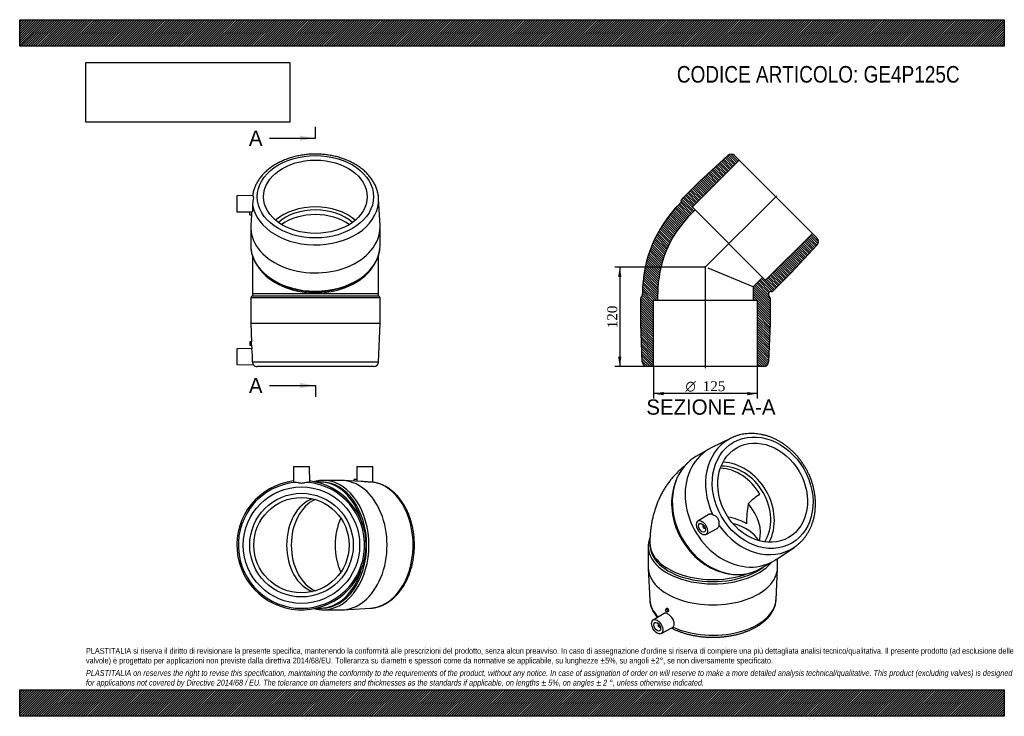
# Model space of a CAD drawing. Header units: millimetres. Extents: x 0 to 1188, y 0 to 840.
import ezdxf
from ezdxf.enums import TextEntityAlignment as Align
from ezdxf.lldxf.tags import DXFTag

# ---------------------------------------------------------------- set-up
doc = ezdxf.new("R2010")
doc.units = ezdxf.units.MM
doc.header["$LTSCALE"] = 4
for name, color, linetype in [('Default', 7, 'Continuous'), ('DV4_Default', 7, 'Continuous'), ('GE4P125C', 7, 'Continuous')]:
    doc.layers.add(name, color=color, linetype=linetype)
doc.styles.add('SEACAD_Solid_Edge_ANSI', font='seans.ttf')
doc.styles.add('SEACAD_Solid_Edge_ANSI1_Symbols', font='semeca1.ttf')
doc.styles.add('SEACAD_Times_New_Roman', font='times.ttf')
tags = doc.linetypes.add('CENTER2', pattern=[28.575, 19.05, -3.175, 3.175, -3.175]).pattern_tags.tags
tags[10:11] = [DXFTag(74, 4), DXFTag(75, 0), DXFTag(340, '0'), DXFTag(46, 0.0), DXFTag(50, 0.0), DXFTag(44, 0.0), DXFTag(45, 0.0)]
tags[8:9] = [DXFTag(74, 4), DXFTag(75, 0), DXFTag(340, '0'), DXFTag(46, 0.0), DXFTag(50, 0.0), DXFTag(44, 0.0), DXFTag(45, 0.0)]
tags[6:7] = [DXFTag(74, 4), DXFTag(75, 0), DXFTag(340, '0'), DXFTag(46, 0.0), DXFTag(50, 0.0), DXFTag(44, 0.0), DXFTag(45, 0.0)]
tags[4:5] = [DXFTag(74, 4), DXFTag(75, 0), DXFTag(340, '0'), DXFTag(46, 0.0), DXFTag(50, 0.0), DXFTag(44, 0.0), DXFTag(45, 0.0)]
doc.dimstyles.new('ANSImm', dxfattribs={"dimtxt": 12, "dimasz": 12, "dimexe": 6, "dimexo": 0, "dimgap": 3, "dimtad": 1, "dimdsep": 46, "dimtxsty": 'SEACAD_Times_New_Roman', "dimblk1": '_SE_FILLED', "dimblk2": '_SE_FILLED', "dimsah": 1, "dimcen": 6, "dimazin": 0, "dimtfac": 0.85, "dimtdec": 3, "dimtofl": 0, "dimtmove": 0, "dimatfit": 3, "dimfxl": 1, "dimarcsym": 0})
picture_1 = doc.add_image_def('image1.jpg', size_in_pixel=(4302, 1260))

# ---------------------------------------------------------------- blocks, each defined once
blk = doc.blocks.new('SE')
at = {"layer": 'GE4P125C', "color": 7, "linetype": 'Continuous'}
for p, q in [((858.4, 335.5), (834.4, 323.7)), ((831.4, 322.1), (815.9, 313.2)), ((831.8, 243.6), (818.4, 235.5)), ((824.9, 230.6), (824.5, 230.4)), ((826.5, 226.9), (826.9, 227.2)), ((827.9, 219.1), (841.6, 226.6)), ((758.4, 204.7), (758.4, 179.4)), ((760.4, 208.8), (760.4, 206.3)), ((912.3, 188.8), (934.5, 203.7)), ((914.4, 179.4), (914.4, 190.2)), ((893.9, 178.1), (909.4, 187)), ((758.4, 178.2), (760.2, 140.5)), ((912.6, 140.5), (914.4, 178.2)), ((777.4, 124), (764.4, 116.1)), ((780.9, 130.1), (779.5, 129.3)), ((781.5, 125.8), (782.9, 126.6)), ((770.9, 111.3), (770.5, 111)), ((772.5, 107.5), (772.9, 107.8)), ((773.9, 99.7), (787.6, 107.2))]:
    blk.add_line(p, q, dxfattribs=at)
for centre, radius, start, end in [((920.7, 220.2), 54.9, 120.2698, 139.2069), ((1009, 232.6), 132, 169.7556, 180.1464)]:
    blk.add_arc(centre, radius, start, end, dxfattribs=at)
for centre, major_axis, ratio in [((896.4, 269.6), (-35.1, 60.8), 0.816497), ((896.4, 269.6), (31.3, -54.1), 0.816497), ((823.2, 227.3), (-4.75, 8.23), 0.57735), ((823.2, 227.3), (-2.9, 5.02), 0.57735), ((780.5, 127.6), (-1, 1.73), 0.57735), ((769.2, 108), (4.75, -8.23), 0.57735), ((769.2, 108), (2.9, -5.02), 0.57735)]:
    blk.add_ellipse(centre, major_axis=major_axis, ratio=ratio, dxfattribs=at)
for centre, major_axis, ratio, start_param, end_param in [((893.5, 267.9), (38.1, -66), 0.816497, 3.139203, 4.612397), ((893.5, 267.9), (38.1, -66), 0.816497, 3.076471, 3.139203), ((870.4, 254.6), (39, -67.5), 0.816497, 3.087173, 6.283185), ((854.9, 245.6), (39, -67.5), 0.816497, 3.141593, 3.325886), ((854.9, 245.6), (39, -67.5), 0.816497, 3.325886, 6.283185), ((852.4, 244.2), (28.8, -49.8), 0.816497, 1.570796, 2.666699), ((856.4, 246.5), (-28.8, 49.8), 0.816497, 3.552748, 5.87203), ((856.4, 246.5), (-31.3, 54.1), 0.816497, 3.611214, 5.813564), ((852.4, 244.2), (-38, 65.8), 0.816497, 0.700546, 2.456143), ((836.4, 234.9), (-53.1, 30.7), 0.717439, 3.320357, 4.266505), ((836.4, 208.8), (57.5, 0), 0.57735, 0.785398, 1.250297), ((825.5, 228.6), (-1, 1.73), 0.57735, 0, 3.67216), ((825.5, 228.6), (-1, 1.73), 0.57735, 5.752618, 6.283185), ((893.5, 267.9), (38.1, -66), 0.816497, -1.470804, 0.05442), ((836.4, 202.3), (-57.5, 0), 0.57735, 3.434099, 4.280555), ((836.4, 204.7), (-78, 0), 0.57735, 6.188593, 6.283185), ((836.4, 204.7), (-78, 0), 0.57735, 0, 0.089667), ((836.4, 208.8), (76, 0), 0.57735, 3.141575, 5.283627), ((836.4, 206.3), (-76, 0), 0.57735, 0, 2.491215), ((893.5, 267.9), (38.1, -66), 0.816497, 0.05442, 0.057674), ((836.4, 204.7), (-78, 0), 0.57735, 0.089667, 2.7048), ((836.4, 179.4), (-78, 0), 0.57735, 0, 3.141593), ((870.4, 254.6), (39, -67.5), 0.816497, 0, 0.05442), ((836.4, 141.7), (-76.2, 0), 0.57735, 0.0272, 0.029369), ((836.4, 141.7), (-76.2, 0), 0.57735, 0.029369, 0.521623), ((836.4, 141.7), (-76.2, 0), 0.57735, 0.88539, 3.114393), ((771.5, 109.3), (1, -1.73), 0.57735, 2.611025, 6.283185), ((771.5, 109.3), (1, -1.73), 0.57735, 0, 0.530568)]:
    blk.add_ellipse(centre, major_axis=major_axis, ratio=ratio, start_param=start_param, end_param=end_param, dxfattribs=at)
for points, knots in [([(934.6, 203.8), (935.5, 204.4), (937.1, 205.5), (939.6, 207.6), (942.3, 210), (944.8, 212.6), (947.1, 215.4), (949.2, 218.3), (951.2, 221.5), (953, 224.7), (954.6, 228.1), (956, 231.6), (957.2, 235.3), (958.3, 239), (959.1, 242.8), (959.7, 246.8), (960, 250.7), (960.2, 254.8), (960.2, 258.9), (959.9, 263), (959.5, 267.1), (958.8, 271.2), (957.9, 275.3), (956.9, 279.4), (955.6, 283.5), (954.1, 287.5), (952.4, 291.4), (950.6, 295.3), (948.5, 299.1), (946.3, 302.7), (943.9, 306.3), (941.4, 309.8), (938.7, 313.1), (935.9, 316.3), (932.9, 319.3), (929.8, 322.1), (926.6, 324.8), (923.2, 327.3), (919.8, 329.7), (916.3, 331.8), (912.7, 333.7), (909.1, 335.4), (905.4, 336.9), (901.7, 338.2), (897.9, 339.2), (894.1, 340), (890.4, 340.6), (886.6, 341), (882.9, 341.1), (879.2, 341), (875.5, 340.6), (871.9, 340.1), (868.4, 339.3), (864.9, 338.2), (861.7, 337.1), (859.9, 336.2), (859, 335.8)], [0, 0, 0, 0, 0.013775, 0.032185, 0.050603, 0.069035, 0.087488, 0.105966, 0.124471, 0.143007, 0.161573, 0.180171, 0.198797, 0.217452, 0.236132, 0.254834, 0.273555, 0.292294, 0.311046, 0.32981, 0.348583, 0.367364, 0.38615, 0.404941, 0.423735, 0.442531, 0.46133, 0.480131, 0.498933, 0.517737, 0.536542, 0.555349, 0.574157, 0.592966, 0.611775, 0.630585, 0.649394, 0.668202, 0.687007, 0.705807, 0.7246, 0.743385, 0.762158, 0.780916, 0.799657, 0.818376, 0.83707, 0.855737, 0.874374, 0.892979, 0.91155, 0.930089, 0.948596, 0.967074, 0.985526, 1, 1, 1, 1]), ([(801.9, 301.5), (800.7, 300.5), (798.1, 298.4), (794.5, 295.1), (791.1, 291.6), (787.8, 287.9), (784.6, 284.1), (781.7, 280.1), (778.9, 276), (776.3, 271.7), (773.9, 267.3), (771.7, 262.7), (769.6, 258.1), (767.8, 253.3), (766.1, 248.4), (764.7, 243.3), (763.4, 238.1), (762.4, 232.9), (761.6, 227.5), (760.9, 222), (760.5, 216.5), (760.4, 211.9), (760.4, 209.5), (760.4, 208.8)], [0.1247428, 0.1247428, 0.1247428, 0.1247428, 0.165309, 0.2061304, 0.246997, 0.287942, 0.3289996, 0.3702055, 0.4115972, 0.4532132, 0.4950938, 0.5372802, 0.579814, 0.6227367, 0.6660879, 0.7099044, 0.7542176, 0.7990513, 0.844419, 0.8903211, 0.9367424, 0.983651, 1, 1, 1, 1]), ([(806.3, 306.1), (805.7, 305.5), (804.3, 304.2), (802.1, 301.8), (799.9, 299), (797.7, 296), (795.8, 292.9), (794, 289.6), (792.5, 286.1), (791.1, 282.6), (789.9, 278.9), (788.9, 275.2), (788.1, 271.3), (787.6, 267.4), (787.2, 263.3), (787, 259.3), (787.1, 255.2), (787.4, 251), (787.8, 246.9), (788.5, 242.7), (789.4, 238.6), (790.5, 234.5), (791.8, 230.4), (793.2, 226.3), (794.9, 222.3), (796.8, 218.4), (798.8, 214.6), (801, 210.9), (803.4, 207.2), (805.9, 203.7), (808.6, 200.4), (811.4, 197.1), (814.4, 194), (817.4, 191.1), (820.6, 188.3), (824, 185.8), (827.4, 183.4), (830.8, 181.1), (834.4, 179.1), (838, 177.3), (841.7, 175.7), (845.4, 174.4), (849.2, 173.2), (852.9, 172.3), (856.7, 171.6), (860.5, 171.1), (864.2, 170.8), (868, 170.8), (871.6, 171), (875.3, 171.5), (878.8, 172.2), (882.3, 173.1), (885.7, 174.2), (889, 175.5), (891.8, 176.9), (893.3, 177.7), (893.9, 178.1)], [0, 0, 0, 0, 0.012341, 0.031053, 0.049773, 0.068502, 0.087242, 0.105993, 0.124754, 0.143527, 0.162309, 0.181101, 0.1999, 0.218708, 0.237521, 0.25634, 0.275164, 0.29399, 0.31282, 0.331652, 0.350486, 0.36932, 0.388156, 0.406993, 0.42583, 0.444668, 0.463507, 0.482345, 0.501184, 0.520024, 0.538864, 0.557704, 0.576545, 0.595385, 0.614226, 0.633066, 0.651906, 0.670744, 0.689581, 0.708415, 0.727245, 0.746071, 0.764892, 0.783707, 0.802513, 0.821311, 0.840099, 0.858877, 0.877642, 0.896397, 0.915139, 0.933871, 0.952593, 0.971306, 0.990013, 1, 1, 1, 1]), ([(831.8, 243.6), (832, 243.8), (832.3, 243.9), (833.6, 244.3), (834.8, 244.2), (836.1, 243.5)], [0.8453236, 0.8453236, 0.8453236, 0.8453236, 0.875, 0.875, 1, 1, 1, 1]), ([(836.1, 243.5), (837.1, 243), (838.3, 242.4), (840.6, 240.7), (841.7, 239.7), (843.1, 237.1), (843.5, 235.7), (843.8, 232.8), (843.7, 231.5), (843.7, 230.3)], [0, 0, 0, 0, 0.25, 0.25, 0.5, 0.5, 0.75, 0.75, 1, 1, 1, 1]), ([(843.7, 230.3), (843.6, 228.9), (843.1, 227.8), (842.1, 226.9), (841.9, 226.7), (841.6, 226.6)], [0, 0, 0, 0, 0.125, 0.125, 0.1546591, 0.1546591, 0.1546591, 0.1546591]), ([(760.5, 215.5), (760.5, 215.4), (760.1, 214.4), (759.5, 212.6), (759, 210.6), (758.8, 209.5), (758.8, 209.2)], [0.95373881, 0.95373881, 0.95373881, 0.95373881, 0.95625032, 0.97492506, 0.99352865, 1, 1, 1, 1]), ([(760.2, 140.3), (760.3, 139.5), (760.4, 138), (760.8, 135.4), (761.5, 132.8), (762.4, 130.3), (763.6, 127.7), (765, 125.2), (766.6, 122.8), (768.2, 120.8), (769.2, 119.6), (769.5, 119.2)], [0, 0, 0, 0, 0.0148017, 0.0321419, 0.0495361, 0.0670294, 0.0846582, 0.1024465, 0.120405, 0.1385306, 0.1475224, 0.1475224, 0.1475224, 0.1475224]), ([(786.3, 106.5), (786.6, 106.4), (788, 105.7), (790.6, 104.4), (794.1, 102.9), (797.8, 101.6), (801.6, 100.3), (805.4, 99.2), (809.4, 98.2), (813.5, 97.4), (817.6, 96.7), (821.8, 96.1), (826, 95.7), (830.2, 95.4), (834.5, 95.3), (838.8, 95.3), (843, 95.4), (847.3, 95.7), (851.5, 96.2), (855.7, 96.8), (859.8, 97.5), (863.8, 98.3), (867.8, 99.3), (871.7, 100.4), (875.4, 101.7), (879.1, 103.1), (882.6, 104.6), (885.9, 106.2), (889.2, 108), (892.2, 109.9), (895.1, 111.9), (897.8, 114), (900.3, 116.2), (902.6, 118.4), (904.6, 120.8), (906.5, 123.3), (908.1, 125.8), (909.5, 128.4), (910.6, 131), (911.5, 133.6), (912.1, 136.3), (912.5, 138.6), (912.5, 139.9), (912.5, 140.5)], [0.263158, 0.263158, 0.263158, 0.263158, 0.2682828, 0.2869511, 0.3056075, 0.3242476, 0.3428695, 0.3614724, 0.3800572, 0.3986253, 0.4171785, 0.4357194, 0.4542503, 0.472774, 0.4912933, 0.509811, 0.5283299, 0.546852, 0.5653801, 0.5839173, 0.6024663, 0.6210299, 0.6396109, 0.6582118, 0.6768347, 0.6954813, 0.7141524, 0.7328475, 0.7515648, 0.7702997, 0.7890445, 0.8077829, 0.8264968, 0.8451628, 0.8637529, 0.8822361, 0.900582, 0.918765, 0.9367688, 0.9545904, 0.9722417, 0.9897494, 1, 1, 1, 1]), ([(788.1, 107.6), (789, 108.3), (789.6, 109.5), (789.8, 112.2), (789.5, 113.9), (788.2, 117.1), (787.1, 118.7), (784.7, 121.5), (783.4, 122.6), (780.7, 124.1), (779.5, 124.5), (778.1, 124.3), (777.7, 124.2), (777.4, 124)], [0, 0, 0, 0, 0.125, 0.125, 0.25, 0.25, 0.375, 0.375, 0.5, 0.5, 0.625, 0.625, 0.6765704, 0.6765704, 0.6765704, 0.6765704]), ([(782.9, 126.6), (783.2, 126.8), (783.3, 127.1), (783.3, 127.9), (783.1, 128.4), (782.6, 129.3), (782.2, 129.7), (781.5, 130.1), (781.1, 130.2), (780.9, 130.1), (780.9, 130.1), (780.9, 130.1)], [0.2506336, 0.2506336, 0.2506336, 0.2506336, 0.375, 0.375, 0.5, 0.5, 0.625, 0.625, 0.75, 0.75, 0.7506481, 0.7506481, 0.7506481, 0.7506481])]:
    blk.add_open_spline(points, degree=3, knots=knots, dxfattribs=at)
blk.add_open_spline([(787.6, 107.2), (787.8, 107.3), (788, 107.4), (788.1, 107.6)], degree=3, dxfattribs=at)
blk = doc.blocks.new('SE1')
at = {"layer": 'GE4P125C', "color": 7, "linetype": 'Continuous'}
for p, q in [((330.5, 301.4), (330.2, 282.3)), ((330.5, 301.4), (349.5, 301.4)), ((349.9, 282.3), (349.5, 301.4)), ((406.9, 301.4), (406.6, 285.4)), ((406.9, 301.4), (425.9, 301.4)), ((426.2, 282.2), (425.9, 301.4)), ((407.1, 285.4), (403.1, 285.4)), ((403.1, 285.4), (403.1, 283.7)), ((407.1, 283.5), (407.1, 285.4)), ((362.7, 282.4), (357.6, 282.4)), ((364.8, 282.4), (362.7, 282.4)), ((388.1, 284.4), (366.2, 284.4)), ((411.9, 283.2), (390.2, 284.4)), ((357.6, 130.4), (362.7, 130.4)), ((362.7, 130.4), (364.8, 130.4)), ((366.2, 128.4), (388.1, 128.4)), ((390.2, 128.5), (422.9, 130.3))]:
    blk.add_line(p, q, dxfattribs=at)
for radius in [70.2, 62.5, 57.5]:
    blk.add_circle((340, 206.4), radius, dxfattribs=at)
for radius, start, end in [(78, 97.2234, 0), (76.2, 95.7291, 84.2709), (78, 0, 82.7766)]:
    blk.add_arc((340, 206.4), radius, start, end, dxfattribs=at)
for centre, major_axis, start_param, end_param in [((366.2, 206.4), (0, -78), 3.073564, 3.206166), ((362.7, 206.4), (0, 76), 5.117723, 6.283185), ((364.8, 206.4), (0, 76), 3.141593, 6.283185), ((366.2, 206.4), (0, -78), 0.066991, 3.073564), ((388.1, 206.4), (0, -78), 0, 3.141593), ((420.8, 206.4), (0, 76.2), 3.180064, 6.183193), ((362.7, 206.4), (0, -57.5), 3.374204, 6.050574), ((368.3, 206.4), (0, 57.5), 0.292293, 2.8493), ((424.9, 206.4), (0, -62.5), 4.160015, 5.264763), ((362.7, 206.4), (0, 76), 3.141593, 4.307055), ((366.2, 206.4), (0, -78), 6.21398, 6.283185), ((366.2, 206.4), (0, -78), 0, 0.066991)]:
    blk.add_ellipse(centre, major_axis=major_axis, ratio=0.707107, start_param=start_param, end_param=end_param, dxfattribs=at)
for points, knots in [([(330.2, 282.3), (330.2, 282.2), (330.2, 282.2), (330.5, 282.2), (331.2, 282.2), (332.4, 282.3)], [0.8480553, 0.8480553, 0.8480553, 0.8480553, 0.875, 0.875, 1, 1, 1, 1]), ([(332.4, 282.3), (333.4, 282.3), (334.5, 282.1), (337.1, 281.5), (338.6, 281.3), (341.5, 281.3), (342.9, 281.5), (345.5, 282.1), (346.7, 282.3), (347.6, 282.3)], [0, 0, 0, 0, 0.25, 0.25, 0.5, 0.5, 0.75, 0.75, 1, 1, 1, 1]), ([(347.6, 282.3), (348.8, 282.2), (349.6, 282.2), (349.8, 282.2), (349.9, 282.2), (349.9, 282.3)], [0, 0, 0, 0, 0.125, 0.125, 0.1519095, 0.1519095, 0.1519095, 0.1519095]), ([(362.5, 284.3), (361.9, 284.2), (360.7, 284.1), (358.7, 283.7), (356.8, 283.3), (355.6, 283), (355.2, 282.9)], [0, 0, 0, 0, 0.00980523, 0.02300743, 0.03621529, 0.04401641, 0.04401641, 0.04401641, 0.04401641]), ([(426.2, 282.3), (426, 282.2), (425.3, 282.2), (423, 282.3), (421.5, 282.4), (418, 282.7), (416.1, 282.9), (413.4, 283.1), (412.6, 283.2), (411.9, 283.2)], [0, 0, 0, 0, 0.125, 0.125, 0.25, 0.25, 0.375, 0.375, 0.432376, 0.432376, 0.432376, 0.432376]), ([(422.9, 130.3), (422.9, 130.3), (423.7, 130.3), (425.2, 130.5), (427.5, 130.8), (429.7, 131.2), (431.9, 131.8), (434.1, 132.4), (436.3, 133.2), (438.5, 134.2), (440.6, 135.2), (442.7, 136.4), (444.8, 137.7), (446.8, 139.1), (448.8, 140.6), (450.7, 142.2), (452.6, 143.9), (454.4, 145.7), (456.2, 147.7), (457.9, 149.7), (459.6, 151.8), (461.2, 154), (462.7, 156.3), (464.2, 158.7), (465.5, 161.2), (466.8, 163.7), (468.1, 166.3), (469.2, 169), (470.3, 171.7), (471.2, 174.5), (472.1, 177.4), (473, 180.3), (473.7, 183.2), (474.3, 186.2), (474.9, 189.2), (475.3, 192.2), (475.7, 195.2), (476, 198.3), (476.2, 201.4), (476.3, 204.5), (476.3, 207.6), (476.2, 210.7), (476.1, 213.8), (475.8, 216.8), (475.5, 219.9), (475, 222.9), (474.5, 225.9), (473.9, 228.9), (473.2, 231.9), (472.4, 234.8), (471.5, 237.6), (470.5, 240.4), (469.5, 243.2), (468.4, 245.9), (467.1, 248.5), (465.9, 251.1), (464.5, 253.5), (463.1, 256), (461.6, 258.3), (460, 260.5), (458.3, 262.7), (456.6, 264.7), (454.8, 266.7), (453, 268.6), (451.1, 270.3), (449.2, 272), (447.2, 273.5), (445.2, 275), (443.1, 276.3), (441, 277.5), (438.8, 278.5), (436.7, 279.5), (434.5, 280.3), (432.3, 281), (430, 281.6), (428, 282), (426.8, 282.2), (426.2, 282.3)], [0, 0, 0, 0, 0.000188, 0.013356, 0.026528, 0.039711, 0.052913, 0.066138, 0.079393, 0.09268, 0.106003, 0.119364, 0.132764, 0.146201, 0.159675, 0.173184, 0.186724, 0.200293, 0.213887, 0.227503, 0.241137, 0.254786, 0.268447, 0.282117, 0.295794, 0.309476, 0.323161, 0.336847, 0.350534, 0.364219, 0.377903, 0.391585, 0.405265, 0.418943, 0.43262, 0.446294, 0.459967, 0.473638, 0.487309, 0.50098, 0.51465, 0.528321, 0.541992, 0.555665, 0.56934, 0.583017, 0.596696, 0.610379, 0.624064, 0.637753, 0.651446, 0.665142, 0.678841, 0.692544, 0.706248, 0.719955, 0.733662, 0.747368, 0.761071, 0.774769, 0.788459, 0.802139, 0.815806, 0.829457, 0.843086, 0.856692, 0.870269, 0.883815, 0.897327, 0.910801, 0.924235, 0.93763, 0.950984, 0.964299, 0.977578, 0.990824, 1, 1, 1, 1]), ([(355.3, 129.9), (356, 129.7), (357.4, 129.4), (359.6, 129), (361.3, 128.7), (362.1, 128.7), (362.3, 128.6)], [0.95816131, 0.95816131, 0.95816131, 0.95816131, 0.97068288, 0.98390944, 0.99712562, 1, 1, 1, 1])]:
    blk.add_open_spline(points, degree=3, knots=knots, dxfattribs=at)
blk = doc.blocks.new('SE2')
at = {"layer": 'GE4P125C', "color": 7, "linetype": 'Continuous'}
for p, q in [((281, 627.9), (261.8, 627.5)), ((261.8, 627.5), (261.8, 608.5)), ((434.8, 591.9), (433, 624.5)), ((261.8, 608.5), (280.4, 608.2)), ((277.8, 604.7), (277.8, 608.3)), ((277.8, 604.7), (279.7, 604.7)), ((279.6, 604.7), (278.9, 591.9)), ((278.8, 589.8), (278.8, 567.8)), ((434.8, 567.8), (434.8, 589.8)), ((280.8, 555.3), (280.8, 509.7)), ((432.8, 509.7), (432.8, 555.3)), ((434.8, 504.7), (278.8, 504.7)), ((278.8, 504.7), (278.8, 473.7)), ((280.8, 509.7), (432.8, 509.7)), ((280.8, 509.7), (280.8, 506.7)), ((432.8, 506.7), (280.8, 506.7)), ((432.8, 506.7), (432.8, 509.7)), ((434.8, 473.7), (434.8, 504.7)), ((434.8, 473.7), (278.8, 473.7)), ((278.8, 473.7), (279.7, 451.6)), ((433.1, 427.4), (434.8, 473.7)), ((277.8, 451.7), (277.8, 447.7)), ((279.7, 451.7), (277.8, 451.7)), ((280, 443.5), (261.8, 443.2)), ((261.8, 443.2), (261.8, 424.2)), ((277.8, 447.7), (279.8, 447.7)), ((279.8, 447.7), (280, 443.5)), ((261.8, 424.2), (282, 423.8)), ((281, 427.4), (433.1, 427.4)), ((427.1, 421.7), (286.6, 421.7))]:
    blk.add_line(p, q, dxfattribs=at)
for centre, radius, start, end in [((280.8, 504.7), 2, 90, 180), ((432.8, 504.7), 2, 0, 90), ((202.6, 446.7), 77.2, 0.7179, 3.6873), ((204.3, 430.7), 76.7, 357.5443, 9.5726), ((286.7, 427.1), 5.73, 176.4865, 214.8181), ((286.6, 427.7), 6, 219.9169, 270), ((427.1, 427.7), 6, 270, 357.7974)]:
    blk.add_arc(centre, radius, start, end, dxfattribs=at)
for major_axis in [(70.2, 0), (62.5, 0)]:
    blk.add_ellipse((356.8, 626.5), major_axis=major_axis, ratio=0.707107, dxfattribs=at)
for centre, major_axis, start_param, end_param in [((356.8, 622.4), (-76.2, 0), 0.099992, 3.179408), ((356.8, 570), (62.5, 0), 0.694498, 2.447094), ((356.8, 570), (-57.5, 0), 3.823706, 5.601072), ((356.8, 564.3), (57.5, 0), 0.783734, 2.357859), ((356.8, 589.8), (78, 0), 3.103121, 6.283185), ((356.8, 589.8), (78, 0), 0, 0.038471), ((356.8, 567.8), (78, 0), 3.141593, 3.210216), ((356.8, 567.8), (78, 0), 3.210216, 6.219434), ((356.8, 567.8), (78, 0), 6.219434, 6.283185), ((356.8, 564.3), (-76, 0), 0.440996, 2.703806)]:
    blk.add_ellipse(centre, major_axis=major_axis, ratio=0.707107, start_param=start_param, end_param=end_param, dxfattribs=at)
for points, knots in [([(356.8, 677.9), (356.2, 677.9), (354.8, 677.9), (352.1, 677.8), (349, 677.7), (345.9, 677.4), (342.9, 677), (339.9, 676.6), (336.9, 676), (333.9, 675.4), (330.9, 674.7), (328.1, 673.9), (325.2, 673), (322.4, 672), (319.7, 670.9), (317, 669.8), (314.4, 668.6), (311.8, 667.3), (309.3, 665.9), (306.9, 664.5), (304.6, 662.9), (302.4, 661.3), (300.3, 659.7), (298.2, 658), (296.3, 656.2), (294.4, 654.4), (292.7, 652.5), (291, 650.5), (289.5, 648.5), (288.1, 646.5), (286.8, 644.4), (285.6, 642.3), (284.6, 640.1), (283.7, 638), (282.8, 635.8), (282.2, 633.5), (281.6, 631.3), (281.2, 629.4), (281.1, 628.3), (281, 627.8)], [0, 0, 0, 0, 0.01489, 0.042765, 0.070643, 0.098524, 0.126409, 0.154298, 0.182192, 0.210092, 0.237999, 0.265913, 0.293835, 0.321763, 0.349698, 0.377639, 0.405585, 0.433534, 0.461483, 0.48943, 0.51737, 0.545299, 0.573212, 0.601103, 0.628966, 0.656794, 0.684578, 0.712312, 0.739988, 0.767598, 0.795137, 0.822598, 0.849979, 0.877278, 0.904495, 0.931634, 0.958699, 0.985699, 1, 1, 1, 1]), ([(433, 624.5), (433, 625.2), (432.9, 626.5), (432.6, 628.7), (432.2, 631), (431.6, 633.2), (431, 635.4), (430.2, 637.6), (429.3, 639.8), (428.2, 641.9), (427.1, 644), (425.8, 646.1), (424.5, 648.1), (423, 650.1), (421.4, 652), (419.7, 653.9), (417.9, 655.8), (415.9, 657.6), (413.9, 659.3), (411.8, 661), (409.6, 662.6), (407.3, 664.1), (405, 665.6), (402.5, 666.9), (400, 668.3), (397.4, 669.5), (394.7, 670.7), (392, 671.7), (389.2, 672.7), (386.4, 673.6), (383.5, 674.5), (380.6, 675.2), (377.6, 675.9), (374.6, 676.4), (371.6, 676.9), (368.5, 677.3), (365.5, 677.6), (362.4, 677.8), (359.5, 677.9), (357.7, 677.9), (356.8, 677.9)], [0, 0, 0, 0, 0.022797, 0.048623, 0.074468, 0.100347, 0.126271, 0.15225, 0.178293, 0.204406, 0.230592, 0.256853, 0.283189, 0.309597, 0.336074, 0.362614, 0.389211, 0.415859, 0.44255, 0.469278, 0.496037, 0.52282, 0.549622, 0.576439, 0.603265, 0.630097, 0.656933, 0.683769, 0.710603, 0.737435, 0.764264, 0.791088, 0.817909, 0.844726, 0.871539, 0.898349, 0.925157, 0.951963, 0.978768, 1, 1, 1, 1]), ([(281, 627.9), (281.1, 627.9), (281.3, 627.7), (281.8, 626.8), (282, 626), (282, 624), (281.8, 622.7), (281.2, 620), (281, 618.5), (281, 617.1)], [0.0553865, 0.0553865, 0.0553865, 0.0553865, 0.25, 0.25, 0.5, 0.5, 0.75, 0.75, 1, 1, 1, 1]), ([(279.8, 608.2), (279.8, 608.2), (279.8, 608.2), (279.8, 607.8), (279.8, 607.3), (279.8, 606.2), (279.8, 605.7), (279.8, 604.9), (279.8, 604.7), (279.7, 604.7), (279.7, 604.7), (279.7, 604.7)], [0.1143252, 0.1143252, 0.1143252, 0.1143252, 0.125, 0.125, 0.25, 0.25, 0.375, 0.375, 0.5, 0.5, 0.5004255, 0.5004255, 0.5004255, 0.5004255]), ([(281, 617.1), (281.1, 615.2), (281.1, 613.4), (281, 610.5), (280.9, 609.4), (280.6, 608.4), (280.5, 608.2), (280.4, 608.2)], [0, 0, 0, 0, 0.125, 0.125, 0.25, 0.25, 0.3260271, 0.3260271, 0.3260271, 0.3260271]), ([(279, 564), (279.1, 563.7), (279.1, 562.8), (279.4, 561.1), (279.8, 558.9), (280.4, 556.7), (281.1, 554.5), (281.9, 552.3), (282.8, 550.2), (283.9, 548.1), (285, 546), (286.3, 544), (287.7, 542), (289.2, 540), (290.8, 538.1), (292.5, 536.2), (294.4, 534.4), (296.3, 532.6), (298.3, 530.9), (300.4, 529.3), (302.6, 527.7), (304.9, 526.2), (307.3, 524.7), (309.8, 523.3), (312.3, 522), (314.9, 520.8), (317.6, 519.6), (320.3, 518.6), (323.1, 517.5), (326, 516.6), (328.9, 515.8), (331.8, 515), (334.8, 514.4), (337.8, 513.8), (340.8, 513.3), (343.9, 512.8), (347, 512.5), (350.1, 512.3), (353.1, 512.1), (355.5, 512.1), (356.6, 512.1), (356.8, 512.1)], [0, 0, 0, 0, 0.007805, 0.034238, 0.060679, 0.087136, 0.113611, 0.140109, 0.166633, 0.193183, 0.219761, 0.246366, 0.272999, 0.299656, 0.326337, 0.353038, 0.379758, 0.406494, 0.433243, 0.460003, 0.486773, 0.513549, 0.540331, 0.567117, 0.593905, 0.620695, 0.647485, 0.674275, 0.701065, 0.727853, 0.75464, 0.781426, 0.80821, 0.834992, 0.861774, 0.888554, 0.915334, 0.942112, 0.968891, 0.99426, 1, 1, 1, 1]), ([(356.8, 512.1), (357.5, 512.1), (358.9, 512.1), (361.6, 512.2), (364.7, 512.4), (367.8, 512.6), (370.9, 513), (374, 513.4), (377, 514), (380, 514.6), (383, 515.3), (385.9, 516.1), (388.8, 517), (391.6, 517.9), (394.4, 518.9), (397.1, 520.1), (399.8, 521.2), (402.3, 522.5), (404.8, 523.8), (407.3, 525.3), (409.6, 526.7), (411.9, 528.3), (414.1, 529.9), (416.1, 531.6), (418.1, 533.3), (420, 535.1), (421.8, 536.9), (423.5, 538.8), (425.1, 540.7), (426.5, 542.7), (427.9, 544.8), (429.1, 546.8), (430.3, 548.9), (431.3, 551), (432.1, 553.2), (432.9, 555.4), (433.5, 557.5), (434.1, 559.8), (434.4, 562), (434.6, 563.5), (434.7, 564.2), (434.7, 564.2)], [0, 0, 0, 0, 0.01411, 0.0408, 0.067492, 0.094185, 0.120879, 0.147574, 0.174271, 0.20097, 0.22767, 0.254373, 0.281078, 0.307785, 0.334495, 0.361206, 0.38792, 0.414634, 0.44135, 0.468065, 0.49478, 0.521492, 0.5482, 0.574903, 0.601599, 0.628286, 0.654961, 0.681622, 0.708266, 0.734891, 0.761493, 0.788072, 0.814624, 0.841148, 0.867644, 0.894111, 0.92055, 0.946963, 0.973354, 0.999724, 1, 1, 1, 1])]:
    blk.add_open_spline(points, degree=3, knots=knots, dxfattribs=at)
blk = doc.blocks.new('SE4')
at = {"color": 7, "linetype": 'Continuous', "style": 'SEACAD_Solid_Edge_ANSI'}
blk.add_text('A', height=18.4, dxfattribs=at).set_placement((276.6, 706.3), align=Align.TOP_LEFT)
blk = doc.blocks.new('SE5')
at = {"color": 7, "linetype": 'Continuous', "style": 'SEACAD_Solid_Edge_ANSI'}
blk.add_text('A', height=18.4, dxfattribs=at).set_placement((276.6, 408.1), align=Align.TOP_LEFT)
blk = doc.blocks.new('SEANNOT_GROUP')
at = {"linetype": 'Continuous'}
blk.add_hatch(color=7, dxfattribs=at).paths.add_polyline_path([(338.4, 694), (356.8, 697.1), (338.4, 700.1)])
at = {"color": 7, "linetype": 'Continuous'}
blk.add_lwpolyline([(301.6, 697.1), (356.8, 697.1)], dxfattribs=at)
blk = doc.blocks.new('SEANNOT_GROUP1')
at = {"linetype": 'Continuous'}
blk.add_hatch(color=7, dxfattribs=at).paths.add_polyline_path([(338.4, 395.8), (356.8, 398.9), (338.4, 402)])
at = {"color": 7, "linetype": 'Continuous'}
blk.add_lwpolyline([(301.6, 398.9), (356.8, 398.9)], dxfattribs=at)
blk = doc.blocks.new('SE3')
at = {"layer": 'Default', "color": 7, "linetype": 'CENTER2'}
for p, q in [((356.8, 697.1), (356.8, 710.9)), ((356.8, 398.9), (356.8, 385.1))]:
    blk.add_line(p, q, dxfattribs=at)
at = {"layer": 'Default', "color": 7, "linetype": 'CENTER2', "const_width": 0.0001}
blk.add_lwpolyline([(356.8, 697.1), (356.8, 398.9)], dxfattribs=at)
at = {"layer": 'Default'}
for name in ['SE4', 'SEANNOT_GROUP', 'SE5', 'SEANNOT_GROUP1']:
    blk.add_blockref(name, (0, 0), dxfattribs=at)
blk = doc.blocks.new('SE6')
at = {"layer": 'GE4P125C', "linetype": 'Continuous'}
h = blk.add_hatch(dxfattribs=at)
h.set_pattern_fill('LINE', scale=0.629921, angle=-45, style=0)
edge = h.paths.add_edge_path()
edge.add_line((757.2, 421.7), (764.9, 421.7))
edge.add_line((764.9, 421.7), (764.9, 501.7))
edge.add_line((764.9, 501.7), (769.9, 501.7))
edge.add_line((769.9, 501.7), (769.9, 509.7))
edge.add_arc((904.7, 509.7), 134.8, 135, 180, ccw=False)
edge.add_line((809.4, 605), (815, 610.6))
edge.add_line((815, 610.6), (811.5, 614.1))
edge.add_line((811.5, 614.1), (868.1, 670.7))
edge.add_line((868.1, 670.7), (862.6, 676.2))
edge.add_arc((858.4, 671.9), 6, 45, 132.7974)
edge.add_line((854.3, 676.3), (820.3, 644.9))
edge.add_line((820.3, 644.9), (798.4, 623))
edge.add_arc((799.8, 621.6), 2, 135, 225)
edge.add_line((798.4, 620.2), (796.3, 618))
edge.add_arc((904.7, 509.7), 153.3, 135, 180)
edge.add_line((751.4, 509.7), (751.4, 506.7))
edge.add_arc((751.4, 504.7), 2, 90, 180)
edge.add_line((749.4, 504.7), (749.4, 473.7))
edge.add_line((749.4, 473.7), (751.2, 427.4))
edge.add_arc((757.2, 427.7), 6, 182.2026, 270)
h = blk.add_hatch(dxfattribs=at)
h.set_pattern_fill('LINE', scale=0.629921, angle=-45, style=0)
edge = h.paths.add_edge_path()
edge.add_line((903.6, 427.4), (905.4, 473.7))
edge.add_line((905.4, 473.7), (905.4, 504.7))
edge.add_arc((903.4, 504.7), 2, 0, 90)
edge.add_line((903.4, 506.7), (903.4, 509.7))
edge.add_arc((904.7, 509.7), 1.25, 135, 180, ccw=False)
edge.add_line((903.8, 510.6), (905.9, 512.7))
edge.add_arc((907.3, 514.1), 2, 225, 315)
edge.add_line((908.7, 512.7), (930.7, 534.6))
edge.add_line((930.7, 534.6), (962.1, 568.5))
edge.add_arc((957.7, 572.6), 6, 317.2026, 405)
edge.add_line((961.9, 576.9), (956.5, 582.3))
edge.add_line((956.5, 582.3), (899.9, 525.8))
edge.add_line((899.9, 525.8), (896.4, 529.3))
edge.add_line((896.4, 529.3), (884.9, 517.9))
edge.add_line((884.9, 517.9), (884.9, 501.7))
edge.add_line((884.9, 501.7), (889.9, 501.7))
edge.add_line((889.9, 501.7), (889.9, 421.7))
edge.add_line((889.9, 421.7), (897.6, 421.7))
edge.add_arc((897.6, 427.7), 6, 270, 357.7974)
at = {"layer": 'DV4_Default', "color": 7, "linetype": 'CENTER2'}
for p, q in [((826.8, 541), (913.5, 627.8)), ((827.4, 419.9), (827.4, 542.9))]:
    blk.add_line(p, q, dxfattribs=at)
at = {"layer": 'GE4P125C', "color": 7, "linetype": 'Continuous'}
for p, q in [((811.5, 614.1), (868.1, 670.7)), ((820.3, 644.9), (854.3, 676.3)), ((868.1, 670.7), (862.6, 676.2)), ((868.1, 670.7), (956.5, 582.3)), ((798.4, 623), (820.3, 644.9)), ((796.3, 618), (798.4, 620.2)), ((809.4, 605), (815, 610.6)), ((815, 610.6), (811.5, 614.1)), ((896.4, 529.3), (815, 610.6)), ((956.5, 582.3), (899.9, 525.8)), ((961.9, 576.9), (956.5, 582.3)), ((962.1, 568.5), (930.7, 534.6)), ((884.9, 517.9), (830.5, 540.4)), ((930.7, 534.6), (908.7, 512.7)), ((896.4, 529.3), (884.9, 517.9)), ((899.9, 525.8), (896.4, 529.3)), ((884.9, 517.9), (884.9, 501.7)), ((905.9, 512.7), (903.8, 510.6)), ((749.4, 473.7), (749.4, 504.7)), ((751.4, 506.7), (751.4, 509.7)), ((764.9, 421.7), (764.9, 501.7)), ((764.9, 501.7), (769.9, 501.7)), ((769.9, 501.7), (769.9, 509.7)), ((769.9, 501.7), (884.9, 501.7)), ((884.9, 501.7), (889.9, 501.7)), ((889.9, 501.7), (889.9, 421.7)), ((903.4, 509.7), (903.4, 506.7)), ((905.4, 504.7), (905.4, 473.7)), ((751.2, 427.4), (749.4, 473.7)), ((905.4, 473.7), (903.6, 427.4)), ((764.9, 421.7), (757.2, 421.7)), ((889.9, 421.7), (764.9, 421.7)), ((897.6, 421.7), (889.9, 421.7))]:
    blk.add_line(p, q, dxfattribs=at)
for centre, radius, start, end in [((858.4, 671.9), 6, 45, 132.7974), ((904.7, 509.7), 153.3, 135, 180), ((799.8, 621.6), 2, 135, 225), ((904.7, 509.7), 134.8, 135, 180), ((957.7, 572.6), 6, 317.2026, 45), ((907.3, 514.1), 2, 225, 315), ((751.4, 504.7), 2, 90, 180), ((904.7, 509.7), 1.25, 135, 180), ((903.4, 504.7), 2, 0, 90), ((757.2, 427.7), 6, 182.2026, 270), ((897.6, 427.7), 6, 270, 357.7974)]:
    blk.add_arc(centre, radius, start, end, dxfattribs=at)
blk = doc.blocks.new('GDimGGroup')
at = {"layer": 'Default', "linetype": 'Continuous'}
for points in [[(776.9, 387.1), (776.9, 391.1), (764.9, 389.1)], [(877.9, 387.1), (889.9, 389.1), (877.9, 391.1)]]:
    blk.add_hatch(color=7, dxfattribs=at).paths.add_polyline_path(points)
at = {"layer": 'Default', "color": 7, "linetype": 'Continuous'}
for p, q in [((764.9, 421.7), (764.9, 383.1)), ((889.9, 421.7), (889.9, 383.1)), ((889.9, 389.1), (764.9, 389.1))]:
    blk.add_line(p, q, dxfattribs=at)
for s, style, p in [('O', 'SEACAD_Solid_Edge_ANSI1_Symbols', (803.3, 404.1)), ('125', 'SEACAD_Times_New_Roman', (824.2, 404.1))]:
    blk.add_text(s, height=12, dxfattribs=dict(at, style=style)).set_placement(p, align=Align.TOP_LEFT)
blk = doc.blocks.new('DMBLK28')
at = {"layer": 'Default', "linetype": 'Continuous'}
for points in [[(722, 529.7), (726, 529.7), (724, 541.7)], [(722, 433.7), (724, 421.7), (726, 433.7)]]:
    blk.add_hatch(color=7, dxfattribs=at).paths.add_polyline_path(points)
at = {"layer": 'Default', "color": 7, "linetype": 'Continuous'}
for p, q in [((827.4, 541.7), (718, 541.7)), ((724, 541.7), (724, 421.7)), ((764.9, 421.7), (718, 421.7))]:
    blk.add_line(p, q, dxfattribs=at)
at = {"layer": 'Default', "color": 7, "linetype": 'Continuous', "style": 'SEACAD_Times_New_Roman'}
blk.add_text('120', height=12, rotation=90, dxfattribs=at).set_placement((709, 468), align=Align.TOP_LEFT)
blk = doc.blocks.new('_SE_FILLED')
at = {"color": 0}
blk.add_line((0, 0), (-1, 0), dxfattribs=at)
blk.add_solid([(0, 0), (-1, -0.1665), (-1, 0.1665), (0, 0)], dxfattribs=at)

msp = doc.modelspace()

# ---------------------------------------------------------------- hatches: boundary and pattern name
at = {"layer": 'Default', "linetype": 'Continuous'}
h = msp.add_hatch(dxfattribs=at)
h.set_pattern_fill('LINE', scale=0.629921, angle=45, style=0)
h.paths.add_polyline_path([(1188, 808), (1188, 840), (0, 840), (0, 808)])
for points in [[(1188, 808), (1188, 840), (0, 840), (0, 808)], [(1188, 0), (1188, 32), (0, 32), (0, 0)]]:
    msp.add_hatch(color=7, dxfattribs=at).paths.add_polyline_path(points)
h = msp.add_hatch(dxfattribs=at)
h.set_pattern_fill('LINE', scale=0.629921, angle=45, style=0)
h.paths.add_polyline_path([(1188, 0), (1188, 32), (0, 32), (0, 0)])

# ---------------------------------------------------------------- linework, layer by layer
at = {"layer": 'Default', "color": 7, "linetype": 'Continuous'}
for p, q in [((0, 840), (1188, 840)), ((0, 808), (0, 840)), ((1188, 840), (1188, 808)), ((1188, 808), (0, 808)), ((0, 32), (1188, 32)), ((0, 0), (0, 32)), ((1188, 32), (1188, 0)), ((1188, 0), (0, 0))]:
    msp.add_line(p, q, dxfattribs=at)

# ---------------------------------------------------------------- block references
at = {"layer": 'Default'}
for name in ['SE3', 'SE2', 'SE6', 'GDimGGroup', 'SE', 'SE1']:
    msp.add_blockref(name, (0, 0), dxfattribs=at)

# ---------------------------------------------------------------- texts
at = {"layer": 'Default', "color": 7, "linetype": 'Continuous', "style": 'SEACAD_Solid_Edge_ANSI'}
msp.add_text('SEZIONE A-A', height=18.4, dxfattribs=at).set_placement((756.099, 382.11), align=Align.TOP_LEFT)
at = {"layer": 'Default', "attachment_point": 1}
for s, insert, char_height, width in [('{\\fArial Narrow|b0||i0||c0|p34;\\C7;\\H20.;\\W1.;CODICE ARTICOLO: GE4P125C}', (792.918, 784.134), 20, 378.57328), ("{\\fArial Narrow|b0||i0||c0|p34;\\C7;\\H7.;\\W1.;PLASTITALIA si riserva il diritto di revisionare la presente specifica, mantenendo la conformità alle prescrizioni del prodotto, senza alcun preavviso. In caso di assegnazione d'ordine si riserva di compiere una più dettagliata analisi tecnico/qualitativa. Il presente prodotto (ad esclusione delle \\P}{\\fArial Narrow|b0||i0||c0|p34;\\C7;\\H7.;\\W1.;valvole) è progettato per applicazioni non previste dalla direttiva 2014/68/EU. Tolleranza su diametri e spessori come da normative se applicabile, su lunghezze ±5%, su angoli ±2°, se non diversamente specificato.\\P}{\\fArial Narrow|b0||i0||c0|p34;\\C7;\\H2.;\\W1.;   \\P}{\\fArial Narrow|b0||i1||c0|p34;\\C7;\\H7.;\\W1.;PLASTITALIA on reserves the right to revise this specification, maintaining the conformity to the requirements of the product, without any notice. In case of assignation of order on will reserve to make a more detailed analysis technical/qualitative. This product (excluding valves) is designed \\P}{\\fArial Narrow|b0||i1||c0|p34;\\C7;\\H7.;\\W1.;for applications not covered by Directive 2014/68 / EU. The tolerance on diameters and thicknesses as the standards if applicable, on lengths ± 5%, on angles ± 2 °, unless otherwise indicated.\\P}", (80, 82.409), 7, 1028)]:
    msp.add_mtext(s, dxfattribs=dict(at, insert=insert, char_height=char_height, width=width))

# ---------------------------------------------------------------- dimensions: what is measured, and where the dimension line sits
at = {"layer": 'Default', "color": 7, "linetype": 'Continuous'}
dim = msp.add_linear_dim(base=(724.008, 421.671), p1=(827.419, 541.671), p2=(764.919, 421.671), angle=90, text='\\A1;<>', dimstyle='ANSImm', dxfattribs=at)
dim.commit()
dim.dimension.update_dxf_attribs({"geometry": 'DMBLK28', "text_midpoint": (724.008, 481.671), "dimtype": 160})

# ---------------------------------------------------------------- pictures from other files: only their frames are drawn
image = msp.add_image(picture_1, insert=(80, 716.413), size_in_units=(245.829, 72))
image.dxf.flags = 7

doc.saveas('drawing.dxf')
